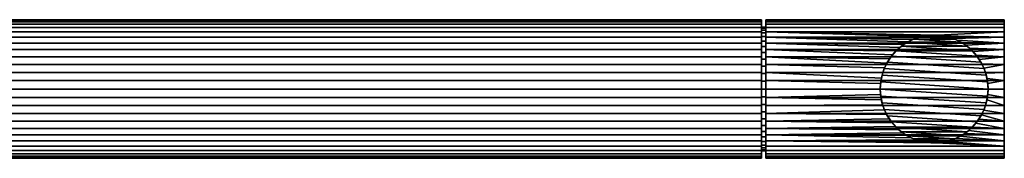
# Model space of a CAD drawing. Header units: metres. Extents: x 18 to 383, y -38 to 38.
# Tile 2 of 2: x 200 to 383, y -13 to 13. Entities that reach past the tile are written whole.
import ezdxf

# ---------------------------------------------------------------- set-up
doc = ezdxf.new("R2010")
doc.units = ezdxf.units.M
doc.layers.add('solid_26_000_813_XXX', color=7, linetype='CONTINUOUS')

msp = doc.modelspace()

# ---------------------------------------------------------------- linework, layer by layer
at = {"layer": 'solid_26_000_813_XXX'}
for points in [[(338, 12.848978), (338, 12.756309, -1.548896), (25, 12.756309, -1.548896), (25, 12.848978)], [(338, 12.756309, 1.548896), (338, 12.848978), (25, 12.848978), (25, 12.756309, 1.548896)], [(338, 12.756309, 1.548896), (338, 12.756309, -1.548896), (338, 12.848978)], [(338.799988, 12.848978), (338.799988, 12.756309, 1.548896), (383, 12.755018, 1.547995), (383, 12.85)], [(338.799988, 12.756309, -1.548896), (338.799988, 12.848978), (383, 12.85), (383, 12.755018, -1.547995)], [(338.799988, 12.756309, -1.548896), (338.799988, 12.756309, 1.548896), (338.799988, 12.848978)], [(383, 12.755018, -1.547995), (383, 12.85), (383, 12.755018, 1.547995)], [(338, 12.756309, -1.548896), (338, 12.47561, -3.074962), (25, 12.47561, -3.074962), (25, 12.756309, -1.548896)], [(338, 12.47561, 3.074962), (338, 12.756309, 1.548896), (25, 12.756309, 1.548896), (25, 12.47561, 3.074962)], [(338, 12.47561, -3.074962), (338, 12.014958, -4.556673), (25, 12.014958, -4.556673), (25, 12.47561, -3.074962)], [(338, 12.014958, 4.556673), (338, 12.47561, 3.074962), (25, 12.47561, 3.074962), (25, 12.014958, 4.556673)], [(338, 12.014958, -4.556673), (338, 11.377205, -5.971218), (25, 11.377205, -5.971218), (25, 12.014958, -4.556673)], [(338, 11.377205, 5.971218), (338, 12.014958, 4.556673), (25, 12.014958, 4.556673), (25, 11.377205, 5.971218)], [(338, 11.377205, -5.971218), (338, 10.575343, -7.299632), (25, 10.575343, -7.299632), (25, 11.377205, -5.971218)], [(338, 10.575343, 7.299632), (338, 11.377205, 5.971218), (25, 11.377205, 5.971218), (25, 10.575343, 7.299632)], [(338, 12.47561, 3.074962), (338, 12.47561, -3.074962), (338, 12.756309, -1.548896)], [(338, 12.47561, 3.074962), (338, 12.756309, -1.548896), (338, 12.756309, 1.548896)], [(338, 12.014958, 4.556673), (338, 12.014958, -4.556673), (338, 12.47561, -3.074962)], [(338, 12.014958, 4.556673), (338, 12.47561, -3.074962), (338, 12.47561, 3.074962)], [(338, 11.294926, -2.157743), (338, 11.377205, -5.971218), (338, 12.014958, -4.556673), (338, 11.476845, -0.71878)], [(338, 11.476845, 0.71878), (338, 12.014958, -4.556673), (338, 12.014958, 4.556673), (338, 11.377205, 5.971218)], [(338, 11.476845, 0.71878), (338, 11.476845, -0.71878), (338, 12.014958, -4.556673)], [(338, 11.294926, 2.157743), (338, 11.476845, 0.71878), (338, 11.377205, 5.971218)], [(338.799988, 11.476845, -0.71878), (338.799988, 11.294926, -2.157743), (338, 11.294926, -2.157743), (338, 11.476845, -0.71878)], [(338.799988, 11.476845, 0.71878), (338.799988, 11.476845, -0.71878), (338, 11.476845, -0.71878), (338, 11.476845, 0.71878)], [(338.799988, 11.294926, 2.157743), (338.799988, 11.476845, 0.71878), (338, 11.476845, 0.71878), (338, 11.294926, 2.157743)], [(338, 10.403495, -4.898507), (338, 10.575343, -7.299632), (338, 11.377205, -5.971218), (338, 10.937683, -3.550386)], [(338, 11.294926, -2.157743), (338, 10.937683, -3.550386), (338, 11.377205, -5.971218)], [(338, 10.937683, 3.550386), (338, 11.294926, 2.157743), (338, 11.377205, 5.971218), (338, 10.575343, 7.299632)], [(338.799988, 11.294926, -2.157743), (338.799988, 10.937683, -3.550386), (338, 10.937683, -3.550386), (338, 11.294926, -2.157743)], [(338.799988, 10.937683, 3.550386), (338.799988, 11.294926, 2.157743), (338, 11.294926, 2.157743), (338, 10.937683, 3.550386)], [(338.799988, 12.756309, 1.548896), (338.799988, 12.47561, 3.074962), (383, 12.47594, 3.07742), (383, 12.755018, 1.547995)], [(338.799988, 12.47561, -3.074962), (338.799988, 12.756309, -1.548896), (383, 12.755018, -1.547995), (383, 12.47594, -3.07742)], [(338.799988, 12.47561, -3.074962), (338.799988, 12.47561, 3.074962), (338.799988, 12.756309, 1.548896)], [(338.799988, 12.47561, -3.074962), (338.799988, 12.756309, 1.548896), (338.799988, 12.756309, -1.548896)], [(338.799988, 12.47561, 3.074962), (338.799988, 12.014958, 4.556673), (383, 12.014529, 4.554251), (383, 12.47594, 3.07742)], [(338.799988, 12.014958, -4.556673), (338.799988, 12.47561, -3.074962), (383, 12.47594, -3.07742), (383, 12.014529, -4.554251)], [(338.799988, 12.014958, -4.556673), (338.799988, 12.014958, 4.556673), (338.799988, 12.47561, 3.074962)], [(338.799988, 12.014958, -4.556673), (338.799988, 12.47561, 3.074962), (338.799988, 12.47561, -3.074962)], [(338.799988, 12.014958, 4.556673), (338.799988, 11.377205, 5.971218), (383, 11.376161, 5.974588), (383, 12.014529, 4.554251)], [(338.799988, 11.377205, -5.971218), (338.799988, 12.014958, -4.556673), (383, 12.014529, -4.554251), (383, 11.376161, -5.974588)], [(338.799988, 11.294926, 2.157743), (338.799988, 11.377205, 5.971218), (338.799988, 12.014958, 4.556673), (338.799988, 11.476845, 0.71878)], [(338.799988, 11.476845, -0.71878), (338.799988, 12.014958, 4.556673), (338.799988, 12.014958, -4.556673), (338.799988, 11.377205, -5.971218)], [(338.799988, 11.476845, 0.71878), (338.799988, 12.014958, 4.556673), (338.799988, 11.476845, -0.71878)], [(338.799988, 11.476845, -0.71878), (338.799988, 11.377205, -5.971218), (338.799988, 11.294926, -2.157743)], [(338.799988, 11.377205, 5.971218), (338.799988, 10.575343, 7.299632), (383, 10.576301, 7.296447), (383, 11.376161, 5.974588)], [(338.799988, 10.575343, -7.299632), (338.799988, 11.377205, -5.971218), (383, 11.376161, -5.974588), (383, 10.576301, -7.296447)], [(338.799988, 10.403495, 4.898507), (338.799988, 10.575343, 7.299632), (338.799988, 11.377205, 5.971218), (338.799988, 10.937683, 3.550386)], [(338.799988, 10.937683, 3.550386), (338.799988, 11.377205, 5.971218), (338.799988, 11.294926, 2.157743)], [(338.799988, 10.937683, -3.550386), (338.799988, 11.294926, -2.157743), (338.799988, 11.377205, -5.971218), (338.799988, 10.575343, -7.299632)], [(383, 12.755018, -1.547995), (383, 12.755018, 1.547995), (383, 12.47594, 3.07742)], [(383, 12.47594, -3.07742), (383, 12.755018, -1.547995), (383, 12.47594, 3.07742)], [(383, 12.47594, -3.07742), (383, 12.47594, 3.07742), (383, 12.014529, 4.554251)], [(383, 12.014529, -4.554251), (383, 12.47594, -3.07742), (383, 12.014529, 4.554251)], [(383, 12.014529, -4.554251), (383, 12.014529, 4.554251), (383, 11.376161, 5.974588)], [(383, 11.376161, -5.974588), (383, 12.014529, -4.554251), (383, 11.376161, 5.974588)], [(383, 11.376161, -5.974588), (383, 11.376161, 5.974588), (383, 10.576301, 7.296447)], [(383, 10.576301, -7.296447), (383, 11.376161, -5.974588), (383, 10.576301, 7.296447)], [(338, 10.575343, -7.299632), (338, 9.617598, -8.520449), (25, 9.617598, -8.520449), (25, 10.575343, -7.299632)], [(338, 9.617598, 8.520449), (338, 10.575343, 7.299632), (25, 10.575343, 7.299632), (25, 9.617598, 8.520449)], [(338, 9.617598, -8.520449), (338, 8.521126, -9.618363), (25, 8.521126, -9.618363), (25, 9.617598, -8.520449)], [(338, 8.521126, 9.618363), (338, 9.617598, 8.520449), (25, 9.617598, 8.520449), (25, 8.521126, 9.618363)], [(338, 10.403495, 4.898507), (338, 10.937683, 3.550386), (338, 10.575343, 7.299632)], [(338.799988, 10.937683, -3.550386), (338.799988, 10.403495, -4.898507), (338, 10.403495, -4.898507), (338, 10.937683, -3.550386)], [(338.799988, 10.403495, 4.898507), (338.799988, 10.937683, 3.550386), (338, 10.937683, 3.550386), (338, 10.403495, 4.898507)], [(338, 8.858656, -7.331414), (338, 9.617598, -8.520449), (338, 10.575343, -7.299632), (338, 9.711152, -6.159154)], [(338, 10.403495, -4.898507), (338, 9.711152, -6.159154), (338, 10.575343, -7.299632)], [(338, 9.711152, 6.159154), (338, 10.403495, 4.898507), (338, 10.575343, 7.299632), (338, 9.617598, 8.520449)], [(338.799988, 10.403495, -4.898507), (338.799988, 9.711152, -6.159154), (338, 9.711152, -6.159154), (338, 10.403495, -4.898507)], [(338.799988, 9.711152, 6.159154), (338.799988, 10.403495, 4.898507), (338, 10.403495, 4.898507), (338, 9.711152, 6.159154)], [(338, 8.858656, 7.331414), (338, 9.711152, 6.159154), (338, 9.617598, 8.520449)], [(338.799988, 9.711152, -6.159154), (338.799988, 8.858656, -7.331414), (338, 8.858656, -7.331414), (338, 9.711152, -6.159154)], [(338.799988, 8.858656, 7.331414), (338.799988, 9.711152, 6.159154), (338, 9.711152, 6.159154), (338, 8.858656, 7.331414)], [(338, 7.874152, -8.381084), (338, 8.521126, -9.618363), (338, 9.617598, -8.520449), (338, 8.858656, -7.331414)], [(338, 7.874152, 8.381084), (338, 8.858656, 7.331414), (338, 9.617598, 8.520449), (338, 8.521126, 9.618363)], [(338.799988, 10.937683, -3.550386), (338.799988, 10.575343, -7.299632), (338.799988, 10.403495, -4.898507)], [(338.799988, 10.575343, 7.299632), (338.799988, 9.617598, 8.520449), (383, 9.615388, 8.523417), (383, 10.576301, 7.296447)], [(370.653992, 9.977991, -8.097049), (338.799988, 10.575343, -7.299632), (383, 10.576301, -7.296447)], [(338.799988, 8.858656, 7.331414), (338.799988, 9.617598, 8.520449), (338.799988, 10.575343, 7.299632), (338.799988, 9.711152, 6.159154)], [(338.799988, 9.711152, 6.159154), (338.799988, 10.575343, 7.299632), (338.799988, 10.403495, 4.898507)], [(366.857697, 9.491421, -8.662299), (338.799988, 9.617598, -8.520449), (338.799988, 10.575343, -7.299632), (367.784973, 9.752146, -8.367685)], [(338.799988, 9.711152, -6.159154), (338.799988, 10.403495, -4.898507), (338.799988, 10.575343, -7.299632), (338.799988, 9.617598, -8.520449)], [(368.730377, 9.917091, -8.171523), (367.784973, 9.752146, -8.367685), (338.799988, 10.575343, -7.299632)], [(369.694885, 9.994218, -8.07701), (368.730377, 9.917091, -8.171523), (338.799988, 10.575343, -7.299632)], [(370.653992, 9.977991, -8.097049), (369.694885, 9.994218, -8.07701), (338.799988, 10.575343, -7.299632)], [(338.799988, 9.711152, -6.159154), (338.799988, 9.617598, -8.520449), (338.799988, 8.858656, -7.331414)], [(338.799988, 9.617598, 8.520449), (338.799988, 8.521126, 9.618363), (383, 8.523417, 9.615388), (383, 9.615388, 8.523417)], [(338.799988, 7.874152, 8.381084), (338.799988, 8.521126, 9.618363), (338.799988, 9.617598, 8.520449), (338.799988, 8.858656, 7.331414)], [(364.351257, 8.252509, -9.849802), (338.799988, 8.521126, -9.618363), (338.799988, 9.617598, -8.520449), (365.140656, 8.740259, -9.419681)], [(338.799988, 7.874152, -8.381084), (338.799988, 8.858656, -7.331414), (338.799988, 9.617598, -8.520449), (338.799988, 8.521126, -9.618363)], [(365.97522, 9.156155, -9.015948), (365.140656, 8.740259, -9.419681), (338.799988, 9.617598, -8.520449)], [(366.857697, 9.491421, -8.662299), (365.97522, 9.156155, -9.015948), (338.799988, 9.617598, -8.520449)], [(366.170319, 9.237302, -14), (365.003113, 8.660643, -14), (365.140656, 8.740259, -9.419681), (365.97522, 9.156155, -9.015948)], [(374.996887, 8.660643, -14), (365.003113, 8.660643, -14), (366.170319, 9.237302, -14)], [(367.413727, 9.658255, -14), (366.170319, 9.237302, -14), (365.97522, 9.156155, -9.015948), (366.857697, 9.491421, -8.662299)], [(373.829681, 9.237302, -14), (366.170319, 9.237302, -14), (367.413727, 9.658255, -14)], [(374.996887, 8.660643, -14), (366.170319, 9.237302, -14), (373.829681, 9.237302, -14)], [(368.693329, 9.914225, -14), (367.413727, 9.658255, -14), (366.857697, 9.491421, -8.662299), (367.784973, 9.752146, -8.367685)], [(372.586273, 9.658255, -14), (367.413727, 9.658255, -14), (368.693329, 9.914225, -14)], [(373.829681, 9.237302, -14), (367.413727, 9.658255, -14), (372.586273, 9.658255, -14)], [(368.693329, 9.914225, -14), (367.784973, 9.752146, -8.367685), (368.730377, 9.917091, -8.171523)], [(370, 9.998451, -14), (368.693329, 9.914225, -14), (368.730377, 9.917091, -8.171523), (369.694885, 9.994218, -8.07701)], [(371.306671, 9.914225, -14), (368.693329, 9.914225, -14), (370, 9.998451, -14)], [(372.586273, 9.658255, -14), (368.693329, 9.914225, -14), (371.306671, 9.914225, -14)], [(370, 9.998451, -14), (369.694885, 9.994218, -8.07701), (370.653992, 9.977991, -8.097049)], [(370, 9.998451, -14), (370.653992, 9.977991, -8.097049), (371.608765, 9.867576, -8.231249), (371.306671, 9.914225, -14)], [(371.608765, 9.867576, -8.231249), (370.653992, 9.977991, -8.097049), (383, 10.576301, -7.296447), (383, 9.615388, -8.523417)], [(372.586273, 9.658255, -14), (371.306671, 9.914225, -14), (371.608765, 9.867576, -8.231249), (372.535095, 9.674408, -8.457442)], [(372.535095, 9.674408, -8.457442), (371.608765, 9.867576, -8.231249), (383, 9.615388, -8.523417)], [(373.433411, 9.390435, -8.771671), (372.535095, 9.674408, -8.457442), (383, 9.615388, -8.523417)], [(372.586273, 9.658255, -14), (372.535095, 9.674408, -8.457442), (373.433411, 9.390435, -8.771671)], [(372.586273, 9.658255, -14), (373.433411, 9.390435, -8.771671), (374.283905, 9.037816, -9.13457), (373.829681, 9.237302, -14)], [(374.283905, 9.037816, -9.13457), (373.433411, 9.390435, -8.771671), (383, 9.615388, -8.523417), (383, 8.523417, -9.615388)], [(373.829681, 9.237302, -14), (374.283905, 9.037816, -9.13457), (375.083801, 8.611794, -9.53727), (374.996887, 8.660643, -14)], [(383, 10.576301, -7.296447), (383, 10.576301, 7.296447), (383, 9.615388, 8.523417)], [(383, 9.615388, -8.523417), (383, 10.576301, -7.296447), (383, 9.615388, 8.523417)], [(383, 9.615388, -8.523417), (383, 9.615388, 8.523417), (383, 8.523417, 9.615388)], [(383, 8.523417, -9.615388), (383, 9.615388, -8.523417), (383, 8.523417, 9.615388)], [(338, 8.521126, -9.618363), (338, 7.299051, -10.574501), (25, 7.299051, -10.574501), (25, 8.521126, -9.618363)], [(338, 7.299051, 10.574501), (338, 8.521126, 9.618363), (25, 8.521126, 9.618363), (25, 7.299051, 10.574501)], [(338.799988, 8.858656, -7.331414), (338.799988, 7.874152, -8.381084), (338, 7.874152, -8.381084), (338, 8.858656, -7.331414)], [(338.799988, 7.874152, 8.381084), (338.799988, 8.858656, 7.331414), (338, 8.858656, 7.331414), (338, 7.874152, 8.381084)], [(338, 6.757504, -9.303734), (338, 7.299051, -10.574501), (338, 8.521126, -9.618363), (338, 7.874152, -8.381084)], [(338, 6.757504, 9.303734), (338, 7.874152, 8.381084), (338, 8.521126, 9.618363), (338, 7.299051, 10.574501)], [(338.799988, 7.874152, -8.381084), (338.799988, 6.757504, -9.303734), (338, 6.757504, -9.303734), (338, 7.874152, -8.381084)], [(338.799988, 6.757504, 9.303734), (338.799988, 7.874152, 8.381084), (338, 7.874152, 8.381084), (338, 6.757504, 9.303734)], [(338.799988, 8.521126, 9.618363), (338.799988, 7.299051, 10.574501), (383, 7.296447, 10.576301), (383, 8.523417, 9.615388)], [(338.799988, 6.757504, 9.303734), (338.799988, 7.299051, 10.574501), (338.799988, 8.521126, 9.618363), (338.799988, 7.874152, 8.381084)], [(362.915283, 7.057604, -10.738377), (338.799988, 7.299051, -10.574501), (338.799988, 8.521126, -9.618363), (363.604919, 7.688033, -10.296439)], [(338.799988, 6.757504, -9.303734), (338.799988, 7.874152, -8.381084), (338.799988, 8.521126, -9.618363), (338.799988, 7.299051, -10.574501)], [(364.351257, 8.252509, -9.849802), (363.604919, 7.688033, -10.296439), (338.799988, 8.521126, -9.618363)], [(363.909821, 7.930717, -14), (362.932129, 7.073039, -14), (362.915283, 7.057604, -10.738377), (363.604919, 7.688033, -10.296439)], [(377.067871, 7.073039, -14), (362.932129, 7.073039, -14), (363.909821, 7.930717, -14)], [(365.003113, 8.660643, -14), (363.909821, 7.930717, -14), (363.604919, 7.688033, -10.296439), (364.351257, 8.252509, -9.849802)], [(376.090179, 7.930717, -14), (363.909821, 7.930717, -14), (365.003113, 8.660643, -14)], [(377.067871, 7.073039, -14), (363.909821, 7.930717, -14), (376.090179, 7.930717, -14)], [(365.003113, 8.660643, -14), (364.351257, 8.252509, -9.849802), (365.140656, 8.740259, -9.419681)], [(376.090179, 7.930717, -14), (365.003113, 8.660643, -14), (374.996887, 8.660643, -14)], [(375.083801, 8.611794, -9.53727), (374.283905, 9.037816, -9.13457), (383, 8.523417, -9.615388)], [(374.996887, 8.660643, -14), (375.083801, 8.611794, -9.53727), (375.83844, 8.119359, -9.959845)], [(374.996887, 8.660643, -14), (375.83844, 8.119359, -9.959845), (376.549988, 7.556715, -10.393197), (376.090179, 7.930717, -14)], [(375.83844, 8.119359, -9.959845), (375.083801, 8.611794, -9.53727), (383, 8.523417, -9.615388)], [(376.549988, 7.556715, -10.393197), (375.83844, 8.119359, -9.959845), (383, 8.523417, -9.615388), (383, 7.296447, -10.576301)], [(376.090179, 7.930717, -14), (376.549988, 7.556715, -10.393197), (377.207947, 6.931572, -10.820158), (377.067871, 7.073039, -14)], [(377.207947, 6.931572, -10.820158), (376.549988, 7.556715, -10.393197), (383, 7.296447, -10.576301)], [(383, 8.523417, -9.615388), (383, 7.296447, 10.576301), (383, 5.974588, 11.376161), (383, 7.296447, -10.576301)], [(383, 8.523417, -9.615388), (383, 8.523417, 9.615388), (383, 7.296447, 10.576301)], [(338, 7.299051, -10.574501), (338, 5.971693, -11.37811), (25, 5.971693, -11.37811), (25, 7.299051, -10.574501)], [(338, 5.971693, 11.37811), (338, 7.299051, 10.574501), (25, 7.299051, 10.574501), (25, 5.971693, 11.37811)], [(338, 5.971693, -11.37811), (338, 4.55631, -12.014003), (25, 4.55631, -12.014003), (25, 5.971693, -11.37811)], [(338, 4.55631, 12.014003), (338, 5.971693, 11.37811), (25, 5.971693, 11.37811), (25, 4.55631, 12.014003)], [(338, 5.541977, -10.076407), (338, 5.971693, -11.37811), (338, 7.299051, -10.574501), (338, 6.757504, -9.303734)], [(338, 5.541977, 10.076407), (338, 6.757504, 9.303734), (338, 7.299051, 10.574501), (338, 5.971693, 11.37811)], [(338.799988, 6.757504, -9.303734), (338.799988, 5.541977, -10.076407), (338, 5.541977, -10.076407), (338, 6.757504, -9.303734)], [(338.799988, 5.541977, 10.076407), (338.799988, 6.757504, 9.303734), (338, 6.757504, 9.303734), (338, 5.541977, 10.076407)], [(338, 4.23203, -10.691669), (338, 4.55631, -12.014003), (338, 5.971693, -11.37811), (338, 5.541977, -10.076407)], [(338, 4.23203, 10.691669), (338, 5.541977, 10.076407), (338, 5.971693, 11.37811), (338, 4.55631, 12.014003)], [(338.799988, 5.541977, -10.076407), (338.799988, 4.23203, -10.691669), (338, 4.23203, -10.691669), (338, 5.541977, -10.076407)], [(338.799988, 4.23203, 10.691669), (338.799988, 5.541977, 10.076407), (338, 5.541977, 10.076407), (338, 4.23203, 10.691669)], [(338.799988, 7.299051, 10.574501), (338.799988, 5.971693, 11.37811), (383, 5.974588, 11.376161), (383, 7.296447, 10.576301)], [(338.799988, 5.541977, 10.076407), (338.799988, 5.971693, 11.37811), (338.799988, 7.299051, 10.574501), (338.799988, 6.757504, 9.303734)], [(361.719147, 5.605591, -11.562865), (338.799988, 5.971693, -11.37811), (338.799988, 7.299051, -10.574501), (362.284027, 6.361983, -11.164573)], [(338.799988, 5.541977, -10.076407), (338.799988, 6.757504, -9.303734), (338.799988, 7.299051, -10.574501), (338.799988, 5.971693, -11.37811)], [(362.915283, 7.057604, -10.738377), (362.284027, 6.361983, -11.164573), (338.799988, 7.299051, -10.574501)], [(338.799988, 5.971693, 11.37811), (338.799988, 4.55631, 12.014003), (383, 4.554251, 12.014529), (383, 5.974588, 11.376161)], [(338.799988, 4.23203, 10.691669), (338.799988, 4.55631, 12.014003), (338.799988, 5.971693, 11.37811), (338.799988, 5.541977, 10.076407)], [(360.801147, 3.920788, -12.237235), (338.799988, 4.55631, -12.014003), (338.799988, 5.971693, -11.37811), (361.22168, 4.791141, -11.9234)], [(338.799988, 4.23203, -10.691669), (338.799988, 5.541977, -10.076407), (338.799988, 5.971693, -11.37811), (338.799988, 4.55631, -12.014003)], [(361.719147, 5.605591, -11.562865), (361.22168, 4.791141, -11.9234), (338.799988, 5.971693, -11.37811)], [(362.065247, 6.084303, -14), (361.341949, 5.002883, -14), (361.22168, 4.791141, -11.9234), (361.719147, 5.605591, -11.562865)], [(379.238403, 3.824196, -14), (361.341949, 5.002883, -14), (362.065247, 6.084303, -14), (378.658051, 5.002883, -14)], [(362.065247, 6.084303, -14), (361.719147, 5.605591, -11.562865), (362.284027, 6.361983, -11.164573)], [(362.932129, 7.073039, -14), (362.065247, 6.084303, -14), (362.284027, 6.361983, -11.164573), (362.915283, 7.057604, -10.738377)], [(378.658051, 5.002883, -14), (362.065247, 6.084303, -14), (362.932129, 7.073039, -14), (377.934753, 6.084303, -14)], [(377.934753, 6.084303, -14), (362.932129, 7.073039, -14), (377.067871, 7.073039, -14)], [(377.934753, 6.084303, -14), (377.067871, 7.073039, -14), (377.207947, 6.931572, -10.820158), (377.811615, 6.244254, -11.230842)], [(377.811615, 6.244254, -11.230842), (377.207947, 6.931572, -10.820158), (383, 7.296447, -10.576301), (383, 5.974588, -11.376161)], [(378.352692, 5.497876, -11.614468), (377.811615, 6.244254, -11.230842), (383, 5.974588, -11.376161)], [(377.934753, 6.084303, -14), (377.811615, 6.244254, -11.230842), (378.352692, 5.497876, -11.614468)], [(377.934753, 6.084303, -14), (378.352692, 5.497876, -11.614468), (378.830505, 4.693831, -11.962042), (378.658051, 5.002883, -14)], [(378.830505, 4.693831, -11.962042), (378.352692, 5.497876, -11.614468), (383, 5.974588, -11.376161), (383, 4.554251, -12.014529)], [(383, 7.296447, -10.576301), (383, 5.974588, 11.376161), (383, 4.554251, 12.014529), (383, 5.974588, -11.376161)], [(383, 5.974588, -11.376161), (383, 4.554251, 12.014529), (383, 3.078039, 12.475859), (383, 4.554251, -12.014529)], [(338, 4.55631, -12.014003), (338, 3.075206, -12.476603), (25, 3.075206, -12.476603), (25, 4.55631, -12.014003)], [(338, 3.075206, 12.476603), (338, 4.55631, 12.014003), (25, 4.55631, 12.014003), (25, 3.075206, 12.476603)], [(338, 2.861257, -11.138355), (338, 3.075206, -12.476603), (338, 4.55631, -12.014003), (338, 4.23203, -10.691669)], [(338, 2.861257, 11.138355), (338, 4.23203, 10.691669), (338, 4.55631, 12.014003), (338, 3.075206, 12.476603)], [(338.799988, 4.23203, -10.691669), (338.799988, 2.861257, -11.138355), (338, 2.861257, -11.138355), (338, 4.23203, -10.691669)], [(338.799988, 2.861257, 11.138355), (338.799988, 4.23203, 10.691669), (338, 4.23203, 10.691669), (338, 2.861257, 11.138355)], [(338.799988, 4.55631, 12.014003), (338.799988, 3.075206, 12.476603), (383, 3.078039, 12.475859), (383, 4.554251, 12.014529)], [(338.799988, 2.861257, 11.138355), (338.799988, 3.075206, 12.476603), (338.799988, 4.55631, 12.014003), (338.799988, 4.23203, 10.691669)], [(360.459381, 2.995266, -12.496035), (338.799988, 3.075206, -12.476603), (338.799988, 4.55631, -12.014003), (360.801147, 3.920788, -12.237235)], [(338.799988, 2.861257, -11.138355), (338.799988, 4.23203, -10.691669), (338.799988, 4.55631, -12.014003), (338.799988, 3.075206, -12.476603)], [(360.761597, 3.824196, -14), (360.341614, 2.591266, -14), (360.207855, 2.027097, -12.689105), (360.459381, 2.995266, -12.496035)], [(379.910828, 1.319606, -14), (360.341614, 2.591266, -14), (360.761597, 3.824196, -14), (379.658386, 2.591266, -14)], [(360.761597, 3.824196, -14), (360.459381, 2.995266, -12.496035), (360.801147, 3.920788, -12.237235)], [(361.341949, 5.002883, -14), (360.761597, 3.824196, -14), (360.801147, 3.920788, -12.237235), (361.22168, 4.791141, -11.9234)], [(379.658386, 2.591266, -14), (360.761597, 3.824196, -14), (361.341949, 5.002883, -14), (379.238403, 3.824196, -14)], [(379.238403, 3.824196, -14), (378.658051, 5.002883, -14), (378.830505, 4.693831, -11.962042), (379.234436, 3.836258, -12.263997)], [(379.234436, 3.836258, -12.263997), (378.830505, 4.693831, -11.962042), (383, 4.554251, -12.014529)], [(379.561829, 2.926414, -12.512338), (379.234436, 3.836258, -12.263997), (383, 4.554251, -12.014529), (383, 3.078039, -12.475859)], [(379.658386, 2.591266, -14), (379.238403, 3.824196, -14), (379.234436, 3.836258, -12.263997), (379.561829, 2.926414, -12.512338)], [(383, 4.554251, -12.014529), (383, 3.078039, 12.475859), (383, 1.56316, 12.753021), (383, 3.078039, -12.475859)], [(338, 3.075206, -12.476603), (338, 1.559943, -12.753938), (25, 1.559943, -12.753938), (25, 3.075206, -12.476603)], [(338, 1.559943, 12.753938), (338, 3.075206, 12.476603), (25, 3.075206, 12.476603), (25, 1.559943, 12.753938)], [(338, 1.453995, -11.406384), (338, 1.559943, -12.753938), (338, 3.075206, -12.476603), (338, 2.861257, -11.138355)], [(338, 1.453995, 11.406384), (338, 2.861257, 11.138355), (338, 3.075206, 12.476603), (338, 1.559943, 12.753938)], [(338.799988, 2.861257, -11.138355), (338.799988, 1.453995, -11.406384), (338, 1.453995, -11.406384), (338, 2.861257, -11.138355)], [(338.799988, 1.453995, 11.406384), (338.799988, 2.861257, 11.138355), (338, 2.861257, 11.138355), (338, 1.453995, 11.406384)], [(338.799988, 3.075206, 12.476603), (338.799988, 1.559943, 12.753938), (383, 1.56316, 12.753021), (383, 3.078039, 12.475859)], [(338.799988, 1.453995, 11.406384), (338.799988, 1.559943, 12.753938), (338.799988, 3.075206, 12.476603), (338.799988, 2.861257, 11.138355)], [(360.055969, 1.027724, -12.808836), (338.799988, 1.559943, -12.753938), (338.799988, 3.075206, -12.476603), (360.207855, 2.027097, -12.689105)], [(338.799988, 1.453995, -11.406384), (338.799988, 2.861257, -11.138355), (338.799988, 3.075206, -12.476603), (338.799988, 1.559943, -12.753938)], [(360.459381, 2.995266, -12.496035), (360.207855, 2.027097, -12.689105), (338.799988, 3.075206, -12.476603)], [(360.341614, 2.591266, -14), (360.089172, 1.319606, -14), (360.055969, 1.027724, -12.808836), (360.207855, 2.027097, -12.689105)], [(380, 0, -14), (360.089172, 1.319606, -14), (360.341614, 2.591266, -14), (379.910828, 1.319606, -14)], [(379.802368, 1.977399, -12.696944), (379.561829, 2.926414, -12.512338), (383, 3.078039, -12.475859), (383, 1.56316, -12.753021)], [(379.658386, 2.591266, -14), (379.561829, 2.926414, -12.512338), (379.802368, 1.977399, -12.696944)], [(379.658386, 2.591266, -14), (379.802368, 1.977399, -12.696944), (379.947266, 1.001172, -12.810939), (379.910828, 1.319606, -14)], [(379.947266, 1.001172, -12.810939), (379.802368, 1.977399, -12.696944), (383, 1.56316, -12.753021)], [(383, 3.078039, -12.475859), (383, 1.56316, 12.753021), (383, 0, 12.85), (383, 1.56316, -12.753021)], [(338, 0, 12.85), (338, 1.559943, 12.753938), (25, 1.559943, 12.753938), (25, 0, 12.85)], [(338, 1.559943, -12.753938), (338, 0, -12.85), (25, 0, -12.85), (25, 1.559943, -12.753938)], [(338, -1.559943, 12.753938), (338, 0, 12.85), (25, 0, 12.85), (25, -1.559943, 12.753938)], [(338, 0, -12.85), (338, -1.559943, -12.753938), (25, -1.559943, -12.753938), (25, 0, -12.85)], [(338, 0, 11.5), (338, 1.453995, 11.406384), (338, 1.559943, 12.753938), (338, 0, 12.85)], [(338, 1.453995, -11.406384), (338, 0, -11.5), (338, 0, -12.85), (338, 1.559943, -12.753938)], [(338.799988, 0, 11.5), (338.799988, 1.453995, 11.406384), (338, 1.453995, 11.406384), (338, 0, 11.5)], [(338.799988, 1.453995, -11.406384), (338.799988, 0, -11.5), (338, 0, -11.5), (338, 1.453995, -11.406384)], [(338, -1.453995, 11.406384), (338, 0, 11.5), (338, 0, 12.85), (338, -1.559943, 12.753938)], [(338, 0, -11.5), (338, -1.453995, -11.406384), (338, -1.559943, -12.753938), (338, 0, -12.85)], [(338.799988, -1.453995, 11.406384), (338.799988, 0, 11.5), (338, 0, 11.5), (338, -1.453995, 11.406384)], [(338.799988, 0, -11.5), (338.799988, -1.453995, -11.406384), (338, -1.453995, -11.406384), (338, 0, -11.5)], [(338.799988, 1.559943, 12.753938), (338.799988, 0, 12.85), (383, 0, 12.85), (383, 1.56316, 12.753021)], [(338.799988, 1.453995, 11.406384), (338.799988, 0, 11.5), (338.799988, 0, 12.85), (338.799988, 1.559943, 12.753938)], [(360.055969, 1.027724, -12.808836), (360, 0, -12.85), (338.799988, 0, -12.85), (338.799988, 1.559943, -12.753938)], [(338.799988, 0, -11.5), (338.799988, 1.453995, -11.406384), (338.799988, 1.559943, -12.753938), (338.799988, 0, -12.85)], [(338.799988, 0, 12.85), (338.799988, -1.559943, 12.753938), (383, -1.56316, 12.753021), (383, 0, 12.85)], [(338.799988, 0, 11.5), (338.799988, -1.453995, 11.406384), (338.799988, -1.559943, 12.753938), (338.799988, 0, 12.85)], [(338.799988, -1.559943, -12.753938), (338.799988, 0, -12.85), (360, 0, -12.85), (360.05304, -1.003473, -12.810759)], [(338.799988, -1.453995, -11.406384), (338.799988, 0, -11.5), (338.799988, 0, -12.85), (338.799988, -1.559943, -12.753938)], [(360.089172, 1.319606, -14), (360, 0, -14), (360, 0, -12.85), (360.055969, 1.027724, -12.808836)], [(379.910828, -1.319606, -14), (360, 0, -14), (360.089172, 1.319606, -14), (380, 0, -14)], [(360, 0, -14), (360.089172, -1.319606, -14), (360.05304, -1.003473, -12.810759), (360, 0, -12.85)], [(379.658386, -2.591266, -14), (360.089172, -1.319606, -14), (360, 0, -14), (379.910828, -1.319606, -14)], [(380, 0, -14), (379.910828, 1.319606, -14), (379.947266, 1.001172, -12.810939), (380, 0, -12.85)], [(379.910828, -1.319606, -14), (380, 0, -14), (380, 0, -12.85), (379.944244, -1.02643, -12.80894)], [(379.944244, -1.02643, -12.80894), (380, 0, -12.85), (383, 0, -12.85), (383, -1.56316, -12.753021)], [(380, 0, -12.85), (379.947266, 1.001172, -12.810939), (383, 1.56316, -12.753021), (383, 0, -12.85)], [(383, -1.56316, 12.753021), (383, 0, -12.85), (383, 1.56316, -12.753021), (383, 0, 12.85)], [(383, -3.078039, 12.475859), (383, -1.56316, -12.753021), (383, 0, -12.85), (383, -1.56316, 12.753021)], [(338, -3.075206, 12.476603), (338, -1.559943, 12.753938), (25, -1.559943, 12.753938), (25, -3.075206, 12.476603)], [(338, -1.559943, -12.753938), (338, -3.075206, -12.476603), (25, -3.075206, -12.476603), (25, -1.559943, -12.753938)], [(338, -1.453995, 11.406384), (338, -1.559943, 12.753938), (338, -3.075206, 12.476603), (338, -2.861257, 11.138355)], [(338, -1.453995, -11.406384), (338, -2.861257, -11.138355), (338, -3.075206, -12.476603), (338, -1.559943, -12.753938)], [(338.799988, -2.861257, 11.138355), (338.799988, -1.453995, 11.406384), (338, -1.453995, 11.406384), (338, -2.861257, 11.138355)], [(338.799988, -1.453995, -11.406384), (338.799988, -2.861257, -11.138355), (338, -2.861257, -11.138355), (338, -1.453995, -11.406384)], [(360.05304, -1.003473, -12.810759), (360.198486, -1.98151, -12.696303), (338.799988, -1.559943, -12.753938)], [(338.799988, -1.453995, -11.406384), (338.799988, -1.559943, -12.753938), (338.799988, -3.075206, -12.476603), (338.799988, -2.861257, -11.138355)], [(338.799988, -1.453995, 11.406384), (338.799988, -2.861257, 11.138355), (338.799988, -3.075206, 12.476603), (338.799988, -1.559943, 12.753938)], [(338.799988, -1.559943, 12.753938), (338.799988, -3.075206, 12.476603), (383, -3.078039, 12.475859), (383, -1.56316, 12.753021)], [(360.198486, -1.98151, -12.696303), (360.439758, -2.931707, -12.511099), (338.799988, -3.075206, -12.476603), (338.799988, -1.559943, -12.753938)], [(360.341614, -2.591266, -14), (360.198486, -1.98151, -12.696303), (360.05304, -1.003473, -12.810759), (360.089172, -1.319606, -14)], [(379.238403, -3.824196, -14), (360.341614, -2.591266, -14), (360.089172, -1.319606, -14), (379.658386, -2.591266, -14)], [(379.658386, -2.591266, -14), (379.910828, -1.319606, -14), (379.944244, -1.02643, -12.80894), (379.792603, -2.024967, -12.689445)], [(379.944244, -1.02643, -12.80894), (383, -1.56316, -12.753021), (383, -3.078039, -12.475859), (379.792603, -2.024967, -12.689445)], [(383, -4.554251, 12.014529), (383, -3.078039, -12.475859), (383, -1.56316, -12.753021), (383, -3.078039, 12.475859)], [(338, -4.55631, 12.014003), (338, -3.075206, 12.476603), (25, -3.075206, 12.476603), (25, -4.55631, 12.014003)], [(338, -3.075206, -12.476603), (338, -4.55631, -12.014003), (25, -4.55631, -12.014003), (25, -3.075206, -12.476603)], [(338, -2.861257, 11.138355), (338, -3.075206, 12.476603), (338, -4.55631, 12.014003), (338, -4.23203, 10.691669)], [(338, -2.861257, -11.138355), (338, -4.23203, -10.691669), (338, -4.55631, -12.014003), (338, -3.075206, -12.476603)], [(338.799988, -4.23203, 10.691669), (338.799988, -2.861257, 11.138355), (338, -2.861257, 11.138355), (338, -4.23203, 10.691669)], [(338.799988, -2.861257, -11.138355), (338.799988, -4.23203, -10.691669), (338, -4.23203, -10.691669), (338, -2.861257, -11.138355)], [(338.799988, -2.861257, -11.138355), (338.799988, -3.075206, -12.476603), (338.799988, -4.55631, -12.014003), (338.799988, -4.23203, -10.691669)], [(338.799988, -2.861257, 11.138355), (338.799988, -4.23203, 10.691669), (338.799988, -4.55631, 12.014003), (338.799988, -3.075206, 12.476603)], [(360.439758, -2.931707, -12.511099), (360.768127, -3.842403, -12.262074), (338.799988, -4.55631, -12.014003), (338.799988, -3.075206, -12.476603)], [(338.799988, -3.075206, 12.476603), (338.799988, -4.55631, 12.014003), (383, -4.554251, 12.014529), (383, -3.078039, 12.475859)], [(360.341614, -2.591266, -14), (360.439758, -2.931707, -12.511099), (360.198486, -1.98151, -12.696303)], [(360.341614, -2.591266, -14), (360.761597, -3.824196, -14), (360.768127, -3.842403, -12.262074), (360.439758, -2.931707, -12.511099)], [(378.658051, -5.002883, -14), (360.761597, -3.824196, -14), (360.341614, -2.591266, -14), (379.238403, -3.824196, -14)], [(379.541321, -2.992882, -12.496606), (383, -3.078039, -12.475859), (383, -4.554251, -12.014529), (379.19986, -3.918407, -12.237997)], [(379.238403, -3.824196, -14), (379.541321, -2.992882, -12.496606), (379.19986, -3.918407, -12.237997)], [(379.238403, -3.824196, -14), (379.658386, -2.591266, -14), (379.792603, -2.024967, -12.689445), (379.541321, -2.992882, -12.496606)], [(379.541321, -2.992882, -12.496606), (379.792603, -2.024967, -12.689445), (383, -3.078039, -12.475859)], [(383, -5.974588, 11.376161), (383, -4.554251, -12.014529), (383, -3.078039, -12.475859), (383, -4.554251, 12.014529)], [(338, -5.971693, 11.37811), (338, -4.55631, 12.014003), (25, -4.55631, 12.014003), (25, -5.971693, 11.37811)], [(338, -4.55631, -12.014003), (338, -5.971693, -11.37811), (25, -5.971693, -11.37811), (25, -4.55631, -12.014003)], [(338, -4.23203, 10.691669), (338, -4.55631, 12.014003), (338, -5.971693, 11.37811), (338, -5.541977, 10.076407)], [(338, -4.23203, -10.691669), (338, -5.541977, -10.076407), (338, -5.971693, -11.37811), (338, -4.55631, -12.014003)], [(338.799988, -5.541977, 10.076407), (338.799988, -4.23203, 10.691669), (338, -4.23203, 10.691669), (338, -5.541977, 10.076407)], [(338.799988, -4.23203, -10.691669), (338.799988, -5.541977, -10.076407), (338, -5.541977, -10.076407), (338, -4.23203, -10.691669)], [(360.768127, -3.842403, -12.262074), (361.173187, -4.700859, -11.959282), (338.799988, -4.55631, -12.014003)], [(338.799988, -4.23203, -10.691669), (338.799988, -4.55631, -12.014003), (338.799988, -5.971693, -11.37811), (338.799988, -5.541977, -10.076407)], [(338.799988, -4.23203, 10.691669), (338.799988, -5.541977, 10.076407), (338.799988, -5.971693, 11.37811), (338.799988, -4.55631, 12.014003)], [(338.799988, -4.55631, 12.014003), (338.799988, -5.971693, 11.37811), (383, -5.974588, 11.376161), (383, -4.554251, 12.014529)], [(361.173187, -4.700859, -11.959282), (361.652557, -5.505844, -11.610693), (338.799988, -5.971693, -11.37811), (338.799988, -4.55631, -12.014003)], [(360.761597, -3.824196, -14), (361.341949, -5.002883, -14), (361.173187, -4.700859, -11.959282), (360.768127, -3.842403, -12.262074)], [(377.934753, -6.084303, -14), (361.341949, -5.002883, -14), (360.761597, -3.824196, -14), (378.658051, -5.002883, -14)], [(362.065247, -6.084303, -14), (361.652557, -5.505844, -11.610693), (361.173187, -4.700859, -11.959282), (361.341949, -5.002883, -14)], [(377.067871, -7.073039, -14), (362.065247, -6.084303, -14), (361.341949, -5.002883, -14), (377.934753, -6.084303, -14)], [(377.934753, -6.084303, -14), (378.658051, -5.002883, -14), (378.779663, -4.788644, -11.924403), (378.282715, -5.602828, -11.564204)], [(378.282715, -5.602828, -11.564204), (378.779663, -4.788644, -11.924403), (383, -5.974588, -11.376161)], [(378.658051, -5.002883, -14), (379.238403, -3.824196, -14), (379.19986, -3.918407, -12.237997), (378.779663, -4.788644, -11.924403)], [(379.19986, -3.918407, -12.237997), (383, -4.554251, -12.014529), (383, -5.974588, -11.376161), (378.779663, -4.788644, -11.924403)], [(383, -7.296447, 10.576301), (383, -5.974588, -11.376161), (383, -4.554251, -12.014529), (383, -5.974588, 11.376161)], [(338, -7.299051, 10.574501), (338, -5.971693, 11.37811), (25, -5.971693, 11.37811), (25, -7.299051, 10.574501)], [(338, -5.971693, -11.37811), (338, -7.299051, -10.574501), (25, -7.299051, -10.574501), (25, -5.971693, -11.37811)], [(338, -8.521126, 9.618363), (338, -7.299051, 10.574501), (25, -7.299051, 10.574501), (25, -8.521126, 9.618363)], [(338, -7.299051, -10.574501), (338, -8.521126, -9.618363), (25, -8.521126, -9.618363), (25, -7.299051, -10.574501)], [(338, -5.541977, 10.076407), (338, -5.971693, 11.37811), (338, -7.299051, 10.574501), (338, -6.757504, 9.303734)], [(338, -5.541977, -10.076407), (338, -6.757504, -9.303734), (338, -7.299051, -10.574501), (338, -5.971693, -11.37811)], [(338.799988, -6.757504, 9.303734), (338.799988, -5.541977, 10.076407), (338, -5.541977, 10.076407), (338, -6.757504, 9.303734)], [(338.799988, -5.541977, -10.076407), (338.799988, -6.757504, -9.303734), (338, -6.757504, -9.303734), (338, -5.541977, -10.076407)], [(338, -6.757504, 9.303734), (338, -7.299051, 10.574501), (338, -8.521126, 9.618363), (338, -7.874152, 8.381084)], [(338, -6.757504, -9.303734), (338, -7.874152, -8.381084), (338, -8.521126, -9.618363), (338, -7.299051, -10.574501)], [(338.799988, -7.874152, 8.381084), (338.799988, -6.757504, 9.303734), (338, -6.757504, 9.303734), (338, -7.874152, 8.381084)], [(338.799988, -6.757504, -9.303734), (338.799988, -7.874152, -8.381084), (338, -7.874152, -8.381084), (338, -6.757504, -9.303734)], [(361.652557, -5.505844, -11.610693), (362.195923, -6.253615, -11.225632), (338.799988, -5.971693, -11.37811)], [(338.799988, -5.541977, -10.076407), (338.799988, -5.971693, -11.37811), (338.799988, -7.299051, -10.574501), (338.799988, -6.757504, -9.303734)], [(338.799988, -5.541977, 10.076407), (338.799988, -6.757504, 9.303734), (338.799988, -7.299051, 10.574501), (338.799988, -5.971693, 11.37811)], [(338.799988, -5.971693, 11.37811), (338.799988, -7.299051, 10.574501), (383, -7.296447, 10.576301), (383, -5.974588, 11.376161)], [(362.195923, -6.253615, -11.225632), (362.80249, -6.942446, -10.813184), (338.799988, -7.299051, -10.574501), (338.799988, -5.971693, -11.37811)], [(338.799988, -6.757504, -9.303734), (338.799988, -7.299051, -10.574501), (338.799988, -8.521126, -9.618363), (338.799988, -7.874152, -8.381084)], [(338.799988, -6.757504, 9.303734), (338.799988, -7.874152, 8.381084), (338.799988, -8.521126, 9.618363), (338.799988, -7.299051, 10.574501)], [(362.80249, -6.942446, -10.813184), (363.46402, -7.568798, -10.384401), (338.799988, -7.299051, -10.574501)], [(338.799988, -7.299051, 10.574501), (338.799988, -8.521126, 9.618363), (383, -8.523417, 9.615388), (383, -7.296447, 10.576301)], [(363.46402, -7.568798, -10.384401), (364.179626, -8.132314, -9.94927), (338.799988, -8.521126, -9.618363), (338.799988, -7.299051, -10.574501)], [(362.065247, -6.084303, -14), (362.195923, -6.253615, -11.225632), (361.652557, -5.505844, -11.610693)], [(362.065247, -6.084303, -14), (362.932129, -7.073039, -14), (362.80249, -6.942446, -10.813184), (362.195923, -6.253615, -11.225632)], [(377.067871, -7.073039, -14), (362.932129, -7.073039, -14), (362.065247, -6.084303, -14)], [(363.909821, -7.930717, -14), (363.46402, -7.568798, -10.384401), (362.80249, -6.942446, -10.813184), (362.932129, -7.073039, -14)], [(376.090179, -7.930717, -14), (363.909821, -7.930717, -14), (362.932129, -7.073039, -14)], [(377.067871, -7.073039, -14), (376.090179, -7.930717, -14), (362.932129, -7.073039, -14)], [(376.090179, -7.930717, -14), (377.067871, -7.073039, -14), (377.089172, -7.053115, -10.741325), (376.40213, -7.68222, -10.300776)], [(377.089172, -7.053115, -10.741325), (383, -7.296447, -10.576301), (383, -8.523417, -9.615388), (376.40213, -7.68222, -10.300776)], [(377.067871, -7.073039, -14), (377.934753, -6.084303, -14), (377.718842, -6.358504, -11.166554), (377.089172, -7.053115, -10.741325)], [(377.089172, -7.053115, -10.741325), (377.718842, -6.358504, -11.166554), (383, -7.296447, -10.576301)], [(378.282715, -5.602828, -11.564204), (383, -5.974588, -11.376161), (383, -7.296447, -10.576301), (377.718842, -6.358504, -11.166554)], [(377.934753, -6.084303, -14), (378.282715, -5.602828, -11.564204), (377.718842, -6.358504, -11.166554)], [(383, -8.523417, 9.615388), (383, -7.296447, -10.576301), (383, -5.974588, -11.376161), (383, -7.296447, 10.576301)], [(383, -8.523417, 9.615388), (383, -8.523417, -9.615388), (383, -7.296447, -10.576301)], [(338, -9.617598, 8.520449), (338, -8.521126, 9.618363), (25, -8.521126, 9.618363), (25, -9.617598, 8.520449)], [(338, -8.521126, -9.618363), (338, -9.617598, -8.520449), (25, -9.617598, -8.520449), (25, -8.521126, -9.618363)], [(338, -7.874152, 8.381084), (338, -8.521126, 9.618363), (338, -9.617598, 8.520449), (338, -8.858656, 7.331414)], [(338, -7.874152, -8.381084), (338, -8.858656, -7.331414), (338, -9.617598, -8.520449), (338, -8.521126, -9.618363)], [(338.799988, -8.858656, 7.331414), (338.799988, -7.874152, 8.381084), (338, -7.874152, 8.381084), (338, -8.858656, 7.331414)], [(338.799988, -7.874152, -8.381084), (338.799988, -8.858656, -7.331414), (338, -8.858656, -7.331414), (338, -7.874152, -8.381084)], [(338, -8.858656, 7.331414), (338, -9.617598, 8.520449), (338, -10.575343, 7.299632), (338, -9.711152, 6.159154)], [(338, -8.858656, -7.331414), (338, -9.711152, -6.159154), (338, -9.617598, -8.520449)], [(338.799988, -9.711152, 6.159154), (338.799988, -8.858656, 7.331414), (338, -8.858656, 7.331414), (338, -9.711152, 6.159154)], [(338.799988, -8.858656, -7.331414), (338.799988, -9.711152, -6.159154), (338, -9.711152, -6.159154), (338, -8.858656, -7.331414)], [(338.799988, -7.874152, -8.381084), (338.799988, -8.521126, -9.618363), (338.799988, -9.617598, -8.520449), (338.799988, -8.858656, -7.331414)], [(338.799988, -7.874152, 8.381084), (338.799988, -8.858656, 7.331414), (338.799988, -9.617598, 8.520449), (338.799988, -8.521126, 9.618363)], [(364.179626, -8.132314, -9.94927), (364.938507, -8.624888, -9.525429), (338.799988, -8.521126, -9.618363)], [(338.799988, -8.521126, 9.618363), (338.799988, -9.617598, 8.520449), (383, -9.615388, 8.523417), (383, -8.523417, 9.615388)], [(365.742798, -9.050409, -9.122094), (366.597107, -9.401486, -8.759826), (338.799988, -9.617598, -8.520449), (338.799988, -8.521126, -9.618363)], [(364.938507, -8.624888, -9.525429), (365.742798, -9.050409, -9.122094), (338.799988, -8.521126, -9.618363)], [(338.799988, -8.858656, -7.331414), (338.799988, -9.617598, -8.520449), (338.799988, -10.575343, -7.299632), (338.799988, -9.711152, -6.159154)], [(338.799988, -8.858656, 7.331414), (338.799988, -9.711152, 6.159154), (338.799988, -9.617598, 8.520449)], [(365.003113, -8.660643, -14), (364.179626, -8.132314, -9.94927), (363.46402, -7.568798, -10.384401), (363.909821, -7.930717, -14)], [(374.996887, -8.660643, -14), (365.003113, -8.660643, -14), (363.909821, -7.930717, -14)], [(376.090179, -7.930717, -14), (374.996887, -8.660643, -14), (363.909821, -7.930717, -14)], [(365.003113, -8.660643, -14), (364.938507, -8.624888, -9.525429), (364.179626, -8.132314, -9.94927)], [(366.170319, -9.237302, -14), (365.742798, -9.050409, -9.122094), (364.938507, -8.624888, -9.525429), (365.003113, -8.660643, -14)], [(373.829681, -9.237302, -14), (366.170319, -9.237302, -14), (365.003113, -8.660643, -14)], [(374.996887, -8.660643, -14), (373.829681, -9.237302, -14), (365.003113, -8.660643, -14)], [(367.413727, -9.658255, -14), (366.597107, -9.401486, -8.759826), (365.742798, -9.050409, -9.122094), (366.170319, -9.237302, -14)], [(373.829681, -9.237302, -14), (374.996887, -8.660643, -14), (374.873718, -8.732296, -9.427062), (374.043396, -9.147943, -9.02428)], [(374.043396, -9.147943, -9.02428), (374.873718, -8.732296, -9.427062), (383, -9.615388, -8.523417)], [(375.65921, -8.245313, -9.855826), (383, -8.523417, -9.615388), (383, -9.615388, -8.523417), (374.873718, -8.732296, -9.427062)], [(374.996887, -8.660643, -14), (375.65921, -8.245313, -9.855826), (374.873718, -8.732296, -9.427062)], [(374.996887, -8.660643, -14), (376.090179, -7.930717, -14), (376.40213, -7.68222, -10.300776), (375.65921, -8.245313, -9.855826)], [(375.65921, -8.245313, -9.855826), (376.40213, -7.68222, -10.300776), (383, -8.523417, -9.615388)], [(383, -9.615388, 8.523417), (383, -9.615388, -8.523417), (383, -8.523417, -9.615388)], [(383, -8.523417, 9.615388), (383, -9.615388, 8.523417), (383, -8.523417, -9.615388)], [(338, -10.575343, 7.299632), (338, -9.617598, 8.520449), (25, -9.617598, 8.520449), (25, -10.575343, 7.299632)], [(338, -9.617598, -8.520449), (338, -10.575343, -7.299632), (25, -10.575343, -7.299632), (25, -9.617598, -8.520449)], [(338, -11.377205, 5.971218), (338, -10.575343, 7.299632), (25, -10.575343, 7.299632), (25, -11.377205, 5.971218)], [(338, -10.575343, -7.299632), (338, -11.377205, -5.971218), (25, -11.377205, -5.971218), (25, -10.575343, -7.299632)], [(338, -9.711152, -6.159154), (338, -10.403495, -4.898507), (338, -10.575343, -7.299632), (338, -9.617598, -8.520449)], [(338, -10.403495, 4.898507), (338, -9.711152, 6.159154), (338, -10.575343, 7.299632)], [(338.799988, -10.403495, 4.898507), (338.799988, -9.711152, 6.159154), (338, -9.711152, 6.159154), (338, -10.403495, 4.898507)], [(338.799988, -9.711152, -6.159154), (338.799988, -10.403495, -4.898507), (338, -10.403495, -4.898507), (338, -9.711152, -6.159154)], [(338, -10.403495, 4.898507), (338, -10.575343, 7.299632), (338, -11.377205, 5.971218), (338, -10.937683, 3.550386)], [(338, -10.403495, -4.898507), (338, -10.937683, -3.550386), (338, -10.575343, -7.299632)], [(338.799988, -10.937683, 3.550386), (338.799988, -10.403495, 4.898507), (338, -10.403495, 4.898507), (338, -10.937683, 3.550386)], [(338.799988, -10.403495, -4.898507), (338.799988, -10.937683, -3.550386), (338, -10.937683, -3.550386), (338, -10.403495, -4.898507)], [(338, -10.937683, -3.550386), (338, -11.294926, -2.157743), (338, -11.377205, -5.971218), (338, -10.575343, -7.299632)], [(338, -11.294926, 2.157743), (338, -10.937683, 3.550386), (338, -11.377205, 5.971218)], [(338.799988, -11.294926, 2.157743), (338.799988, -10.937683, 3.550386), (338, -10.937683, 3.550386), (338, -11.294926, 2.157743)], [(338.799988, -10.937683, -3.550386), (338.799988, -11.294926, -2.157743), (338, -11.294926, -2.157743), (338, -10.937683, -3.550386)], [(366.597107, -9.401486, -8.759826), (367.498657, -9.683092, -8.447497), (338.799988, -9.617598, -8.520449)], [(338.799988, -9.617598, 8.520449), (338.799988, -10.575343, 7.299632), (383, -10.576301, 7.296447), (383, -9.615388, 8.523417)], [(370.338104, -9.993243, -8.078217), (383, -10.576301, -7.296447), (338.799988, -10.575343, -7.299632), (338.799988, -9.617598, -8.520449)], [(369.380707, -9.980154, -8.094383), (370.338104, -9.993243, -8.078217), (338.799988, -9.617598, -8.520449)], [(368.4263, -9.873293, -8.22439), (369.380707, -9.980154, -8.094383), (338.799988, -9.617598, -8.520449)], [(367.498657, -9.683092, -8.447497), (368.4263, -9.873293, -8.22439), (338.799988, -9.617598, -8.520449)], [(338.799988, -9.711152, 6.159154), (338.799988, -10.403495, 4.898507), (338.799988, -10.575343, 7.299632), (338.799988, -9.617598, 8.520449)], [(338.799988, -10.403495, -4.898507), (338.799988, -9.711152, -6.159154), (338.799988, -10.575343, -7.299632)], [(338.799988, -10.403495, -4.898507), (338.799988, -10.575343, -7.299632), (338.799988, -11.377205, -5.971218), (338.799988, -10.937683, -3.550386)], [(338.799988, -10.403495, 4.898507), (338.799988, -10.937683, 3.550386), (338.799988, -10.575343, 7.299632)], [(338.799988, -11.377205, -5.971218), (338.799988, -10.575343, -7.299632), (383, -10.576301, -7.296447), (383, -11.376161, -5.974588)], [(338.799988, -10.575343, 7.299632), (338.799988, -11.377205, 5.971218), (383, -11.376161, 5.974588), (383, -10.576301, 7.296447)], [(338.799988, -10.937683, 3.550386), (338.799988, -11.294926, 2.157743), (338.799988, -11.377205, 5.971218), (338.799988, -10.575343, 7.299632)], [(338.799988, -11.294926, -2.157743), (338.799988, -10.937683, -3.550386), (338.799988, -11.377205, -5.971218)], [(372.586273, -9.658255, -14), (367.413727, -9.658255, -14), (366.170319, -9.237302, -14)], [(373.829681, -9.237302, -14), (372.586273, -9.658255, -14), (366.170319, -9.237302, -14)], [(367.413727, -9.658255, -14), (367.498657, -9.683092, -8.447497), (366.597107, -9.401486, -8.759826)], [(367.413727, -9.658255, -14), (368.693329, -9.914225, -14), (368.4263, -9.873293, -8.22439), (367.498657, -9.683092, -8.447497)], [(371.306671, -9.914225, -14), (368.693329, -9.914225, -14), (367.413727, -9.658255, -14)], [(372.586273, -9.658255, -14), (371.306671, -9.914225, -14), (367.413727, -9.658255, -14)], [(370, -9.998451, -14), (369.380707, -9.980154, -8.094383), (368.4263, -9.873293, -8.22439), (368.693329, -9.914225, -14)], [(371.306671, -9.914225, -14), (370, -9.998451, -14), (368.693329, -9.914225, -14)], [(370, -9.998451, -14), (370.338104, -9.993243, -8.078217), (369.380707, -9.980154, -8.094383)], [(370, -9.998451, -14), (371.306671, -9.914225, -14), (371.299652, -9.913227, -8.176211), (370.338104, -9.993243, -8.078217)], [(370.338104, -9.993243, -8.078217), (371.299652, -9.913227, -8.176211), (383, -10.576301, -7.296447)], [(371.299652, -9.913227, -8.176211), (372.241608, -9.746096, -8.37473), (383, -10.576301, -7.296447)], [(371.306671, -9.914225, -14), (372.241608, -9.746096, -8.37473), (371.299652, -9.913227, -8.176211)], [(371.306671, -9.914225, -14), (372.586273, -9.658255, -14), (373.165009, -9.483908, -8.670524), (372.241608, -9.746096, -8.37473)], [(373.165009, -9.483908, -8.670524), (383, -9.615388, -8.523417), (383, -10.576301, -7.296447), (372.241608, -9.746096, -8.37473)], [(372.586273, -9.658255, -14), (373.829681, -9.237302, -14), (374.043396, -9.147943, -9.02428), (373.165009, -9.483908, -8.670524)], [(373.165009, -9.483908, -8.670524), (374.043396, -9.147943, -9.02428), (383, -9.615388, -8.523417)], [(383, -10.576301, 7.296447), (383, -10.576301, -7.296447), (383, -9.615388, -8.523417)], [(383, -9.615388, 8.523417), (383, -10.576301, 7.296447), (383, -9.615388, -8.523417)], [(383, -11.376161, 5.974588), (383, -11.376161, -5.974588), (383, -10.576301, -7.296447)], [(383, -10.576301, 7.296447), (383, -11.376161, 5.974588), (383, -10.576301, -7.296447)], [(338, -12.014958, 4.556673), (338, -11.377205, 5.971218), (25, -11.377205, 5.971218), (25, -12.014958, 4.556673)], [(338, -11.377205, -5.971218), (338, -12.014958, -4.556673), (25, -12.014958, -4.556673), (25, -11.377205, -5.971218)], [(338, -12.47561, 3.074962), (338, -12.014958, 4.556673), (25, -12.014958, 4.556673), (25, -12.47561, 3.074962)], [(338, -12.014958, -4.556673), (338, -12.47561, -3.074962), (25, -12.47561, -3.074962), (25, -12.014958, -4.556673)], [(338, -12.756309, 1.548896), (338, -12.47561, 3.074962), (25, -12.47561, 3.074962), (25, -12.756309, 1.548896)], [(338, -12.47561, -3.074962), (338, -12.756309, -1.548896), (25, -12.756309, -1.548896), (25, -12.47561, -3.074962)], [(338, -12.848978), (338, -12.756309, 1.548896), (25, -12.756309, 1.548896), (25, -12.848978)], [(338, -12.756309, -1.548896), (338, -12.848978), (25, -12.848978), (25, -12.756309, -1.548896)], [(338, -11.294926, 2.157743), (338, -11.377205, 5.971218), (338, -12.014958, 4.556673), (338, -11.476845, 0.71878)], [(338, -11.294926, -2.157743), (338, -11.476845, -0.71878), (338, -11.377205, -5.971218)], [(338.799988, -11.476845, 0.71878), (338.799988, -11.294926, 2.157743), (338, -11.294926, 2.157743), (338, -11.476845, 0.71878)], [(338.799988, -11.294926, -2.157743), (338.799988, -11.476845, -0.71878), (338, -11.476845, -0.71878), (338, -11.294926, -2.157743)], [(338, -11.476845, -0.71878), (338, -12.014958, 4.556673), (338, -12.014958, -4.556673), (338, -11.377205, -5.971218)], [(338, -11.476845, -0.71878), (338, -11.476845, 0.71878), (338, -12.014958, 4.556673)], [(338.799988, -11.476845, -0.71878), (338.799988, -11.476845, 0.71878), (338, -11.476845, 0.71878), (338, -11.476845, -0.71878)], [(338, -12.014958, -4.556673), (338, -12.014958, 4.556673), (338, -12.47561, 3.074962)], [(338, -12.014958, -4.556673), (338, -12.47561, 3.074962), (338, -12.47561, -3.074962)], [(338, -12.47561, -3.074962), (338, -12.47561, 3.074962), (338, -12.756309, 1.548896)], [(338, -12.47561, -3.074962), (338, -12.756309, 1.548896), (338, -12.756309, -1.548896)], [(338, -12.756309, -1.548896), (338, -12.756309, 1.548896), (338, -12.848978)], [(338.799988, -11.294926, -2.157743), (338.799988, -11.377205, -5.971218), (338.799988, -12.014958, -4.556673), (338.799988, -11.476845, -0.71878)], [(338.799988, -11.294926, 2.157743), (338.799988, -11.476845, 0.71878), (338.799988, -11.377205, 5.971218)], [(338.799988, -12.014958, -4.556673), (338.799988, -11.377205, -5.971218), (383, -11.376161, -5.974588), (383, -12.014529, -4.554251)], [(338.799988, -11.377205, 5.971218), (338.799988, -12.014958, 4.556673), (383, -12.014529, 4.554251), (383, -11.376161, 5.974588)], [(338.799988, -11.476845, 0.71878), (338.799988, -12.014958, -4.556673), (338.799988, -12.014958, 4.556673), (338.799988, -11.377205, 5.971218)], [(338.799988, -11.476845, 0.71878), (338.799988, -11.476845, -0.71878), (338.799988, -12.014958, -4.556673)], [(338.799988, -12.47561, -3.074962), (338.799988, -12.014958, -4.556673), (383, -12.014529, -4.554251), (383, -12.47594, -3.07742)], [(338.799988, -12.014958, 4.556673), (338.799988, -12.47561, 3.074962), (383, -12.47594, 3.07742), (383, -12.014529, 4.554251)], [(338.799988, -12.014958, 4.556673), (338.799988, -12.014958, -4.556673), (338.799988, -12.47561, -3.074962)], [(338.799988, -12.014958, 4.556673), (338.799988, -12.47561, -3.074962), (338.799988, -12.47561, 3.074962)], [(338.799988, -12.756309, -1.548896), (338.799988, -12.47561, -3.074962), (383, -12.47594, -3.07742), (383, -12.755018, -1.547995)], [(338.799988, -12.47561, 3.074962), (338.799988, -12.756309, 1.548896), (383, -12.755018, 1.547995), (383, -12.47594, 3.07742)], [(338.799988, -12.47561, 3.074962), (338.799988, -12.47561, -3.074962), (338.799988, -12.756309, -1.548896)], [(338.799988, -12.47561, 3.074962), (338.799988, -12.756309, -1.548896), (338.799988, -12.756309, 1.548896)], [(338.799988, -12.848978), (338.799988, -12.756309, -1.548896), (383, -12.755018, -1.547995), (383, -12.85)], [(338.799988, -12.756309, 1.548896), (338.799988, -12.848978), (383, -12.85), (383, -12.755018, 1.547995)], [(338.799988, -12.756309, 1.548896), (338.799988, -12.756309, -1.548896), (338.799988, -12.848978)], [(383, -12.014529, 4.554251), (383, -12.014529, -4.554251), (383, -11.376161, -5.974588)], [(383, -11.376161, 5.974588), (383, -12.014529, 4.554251), (383, -11.376161, -5.974588)], [(383, -12.47594, 3.07742), (383, -12.47594, -3.07742), (383, -12.014529, -4.554251)], [(383, -12.014529, 4.554251), (383, -12.47594, 3.07742), (383, -12.014529, -4.554251)], [(383, -12.755018, 1.547995), (383, -12.755018, -1.547995), (383, -12.47594, -3.07742)], [(383, -12.47594, 3.07742), (383, -12.755018, 1.547995), (383, -12.47594, -3.07742)], [(383, -12.755018, 1.547995), (383, -12.85), (383, -12.755018, -1.547995)]]:
    msp.add_3dface(points, dxfattribs=at)

doc.saveas('drawing.dxf')
